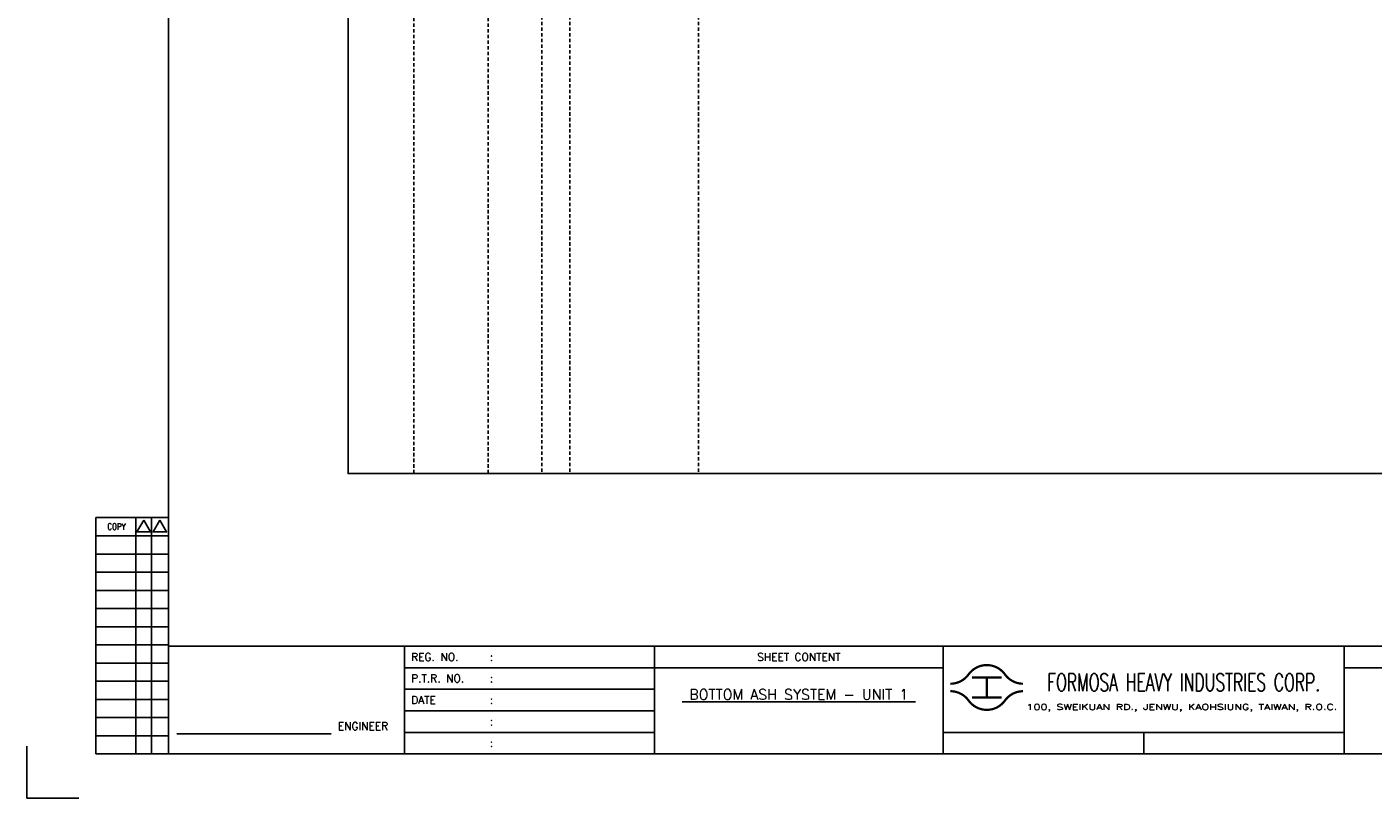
# Model space of a CAD drawing. Extents: x 2184 to 3150, y -152 to 531.
# Tile 1 of 4: x 2184 to 2780, y -152 to 189. Entities that reach past the tile are written whole.
import ezdxf
from ezdxf.enums import TextEntityAlignment as Align

# ---------------------------------------------------------------- set-up
doc = ezdxf.new("R2010")
doc.units = 0
doc.header["$MEASUREMENT"] = 0
doc.linetypes.add('HIDDEN', pattern=[4, 1.5, -1, 1.5])
doc.layers.get('0').update_dxf_attribs({"linetype": 'CONTINUOUS'})
doc.layers.get('DEFPOINTS').update_dxf_attribs({"linetype": 'CONTINUOUS'})
for name, color, linetype in [('CON', 4, 'CONTINUOUS'), ('DIM', 3, 'CONTINUOUS'), ('HID', 2, 'HIDDEN'), ('TEXT', 7, 'CONTINUOUS'), ('圖框CON', 4, 'CONTINUOUS'), ('圖框DIM', 3, 'CONTINUOUS'), ('框線', 6, 'CONTINUOUS')]:
    doc.layers.add(name, color=color, linetype=linetype)
doc.styles.add('E4', font='simplex.shx', dxfattribs={"height": 4})
doc.styles.add('ROMANS', font='romans', dxfattribs={"width": 0.8})

# ---------------------------------------------------------------- blocks, each defined once
blk = doc.blocks.new('Sht_Cont_T3')
at = {"layer": 'TEXT', "color": 3, "linetype": 'Continuous', "style": 'E4'}
for tag, p in [('$SHT_CONT_L1$', (55.63, 24.91)), ('$SHT_CONT_L2$', (55.63, 16.61)), ('$SHT_CONT_L3$', (55.63, 8.3))]:
    blk.add_attdef(tag, text='', height=4, dxfattribs=at).set_placement(p, align=Align.MIDDLE)
blk = doc.blocks.new('1')
at = {"ltscale": 500, "const_width": 0.99}
blk.add_lwpolyline([(1686.83, 57.65, -0.241531), (1678.79, 61.78, 0.512989), (1662.7, 61.78, -0.241531), (1654.66, 57.65, -0.241531)], format="xyb", dxfattribs=at)
for points in [[(1664.14, 60.4), (1677.35, 60.4)], [(1670.74, 60.4), (1670.74, 51.6)], [(1664.14, 51.6), (1677.35, 51.6)]]:
    blk.add_lwpolyline(points, dxfattribs=at)
at = {"const_width": 0.99}
blk.add_lwpolyline([(1686.83, 54.35, 0.241531), (1678.79, 50.22, -0.512989), (1662.7, 50.22, 0.241531), (1654.66, 54.35, 0.241531)], format="xyb", dxfattribs=at)
at = {"layer": 'CON'}
for points in [[(1523.67, 26.6), (1523.67, 74.29)], [(1651.45, 26.6), (1651.45, 74.29)]]:
    blk.add_lwpolyline(points, dxfattribs=at)
at = {"layer": 'CON', "ltscale": 500}
for points in [[(1523.67, 64.75), (1413.11, 64.75)], [(1651.45, 64.75), (1523.67, 64.75)], [(1523.67, 55.22), (1413.11, 55.22)], [(1523.67, 45.69), (1413.11, 45.69)], [(1523.67, 36.15), (1413.11, 36.15)]]:
    blk.add_lwpolyline(points, dxfattribs=at)
at = {"layer": 'DEFPOINTS'}
blk.add_lwpolyline([(1268.99, 7.08), (1246.02, 7.08), (1246.02, 30.05)], dxfattribs=at)
at = {"layer": 'DIM'}
for p, q in [((1276.46, 131.12), (1276.46, 26.6)), ((1276.46, 131.12), (1308.62, 131.12)), ((1294.26, 26.6), (1294.26, 131.12)), ((1301.15, 26.6), (1301.15, 131.12)), ((1276.46, 123.08), (1308.62, 123.08)), ((1276.46, 115.04), (1308.62, 115.04)), ((1276.46, 107), (1308.62, 107)), ((1276.46, 98.96), (1308.62, 98.96)), ((1276.46, 90.92), (1308.62, 90.92)), ((1276.46, 82.88), (1308.62, 82.88)), ((1276.46, 74.84), (1308.62, 74.84)), ((1276.46, 66.8), (1308.62, 66.8)), ((1276.46, 58.76), (1308.62, 58.76)), ((1276.46, 50.72), (1308.62, 50.72)), ((1276.46, 42.68), (1308.62, 42.68)), ((1276.46, 34.64), (1308.62, 34.64)), ((1276.46, 26.6), (1308.62, 26.6))]:
    blk.add_line(p, q, dxfattribs=at)
for points in [[(1297.7, 129.98), (1294.72, 124.81), (1300.69, 124.81)], [(1304.83, 129.98), (1301.84, 124.81), (1307.81, 124.81)]]:
    blk.add_lwpolyline(points, close=True, dxfattribs=at)
at = {"layer": '圖框CON'}
blk.add_line((1740.17, 36.15), (1740.17, 26.6), dxfattribs=at)
for points in [[(1413.11, 26.6), (1413.11, 74.29)], [(1828.89, 26.6), (1828.89, 74.29)], [(2048.1, 64.75), (1828.89, 64.75)], [(1828.89, 36.15), (1802.67, 36.15), (1651.45, 36.15)]]:
    blk.add_lwpolyline(points, dxfattribs=at)
at = {"layer": '圖框DIM'}
blk.add_line((1312.36, 35.55), (1380.65, 35.55), dxfattribs=at)
at = {"layer": '框線'}
for p, q in [((1308.62, 669.81), (1308.62, 26.6)), ((2181.53, 74.29), (1308.62, 74.29)), ((2181.53, 26.6), (1308.62, 26.6))]:
    blk.add_line(p, q, dxfattribs=at)
at = {"color": 90, "ltscale": 500, "style": 'ROMANS', "width": 0.65}
blk.add_text('FORMOSA HEAVY INDUSTRIES CORP.', height=7.7366, dxfattribs=at).set_placement((1757.9, 58.28), align=Align.MIDDLE)
at = {"layer": 'DIM', "style": 'ROMANS', "width": 0.8}
blk.add_text('COPY', height=2.871, dxfattribs=at).set_placement((1285.64, 127.16), align=Align.MIDDLE)
at = {"layer": 'HID', "ltscale": 500, "style": 'ROMANS'}
blk.add_text('SHEET CONTENT', height=3.4457, dxfattribs=at).set_placement((1587.56, 69.52), align=Align.MIDDLE)
for s, height, p in [('REG. NO.', 3.446, (1416.1, 69.52)), (':', 3.45, (1450.9, 69.52)), ('P.T.R. NO.', 3.446, (1416.1, 59.99)), (':', 3.45, (1450.9, 59.99)), ('DATE', 3.446, (1416.1, 50.45)), (':', 3.45, (1450.9, 50.45)), (':', 3.45, (1450.9, 40.92)), (':', 3.45, (1450.9, 31.39))]:
    blk.add_text(s, height=height, dxfattribs=at).set_placement(p, align=Align.MIDDLE_LEFT)
at = {"layer": 'HID', "style": 'ROMANS', "width": 1.216198}
blk.add_text('100, SWEIKUAN RD., JENWU, KAOHSIUNG, TAIWAN, R.O.C.', height=2.5897, dxfattribs=at).set_placement((1688.31, 46.06), (1825.84, 46.06), align=Align.FIT)
at = {"layer": 'HID', "style": 'ROMANS'}
blk.add_text('ENGINEER', height=3.446, dxfattribs=at).set_placement((1394.71, 37.18), align=Align.CENTER)

msp = doc.modelspace()

# ---------------------------------------------------------------- linework, layer by layer
at = {"layer": 'CON'}
msp.add_lwpolyline([(2326.25, 491.7), (3040.25, 491.7), (3040.25, -8.1), (2326.25, -8.1)], close=True, dxfattribs=at)
at = {"layer": 'HID'}
for p, q in [((2355.3, 491), (2355.3, -8.1)), ((2388.23, 491), (2388.23, -8.1)), ((2411.95, 491.7), (2411.95, -8.12)), ((2424.37, 491.7), (2424.37, -8.12)), ((2481.3, 491.7), (2481.3, -8.1))]:
    msp.add_line(p, q, dxfattribs=at)

# ---------------------------------------------------------------- block references
msp.add_blockref('1', (938.11, -158.73))
at = {"layer": 'TEXT', "color": 0}
ref = msp.add_blockref('Sht_Cont_T3', (2461.78, -132.13), dxfattribs=dict(at, xscale=1.148576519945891, yscale=1.148576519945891, zscale=1.148576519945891))
ref.add_attrib('$SHT_CONT_L1$', '%%U BOTTOM ASH SYSTEM - UNIT 1 ', dxfattribs={"color": 3, "linetype": 'Continuous', "height": 4.5943, "style": 'E4'}).set_placement((2525.67, -103.52), align=Align.TOP_CENTER)

doc.saveas('drawing.dxf')
